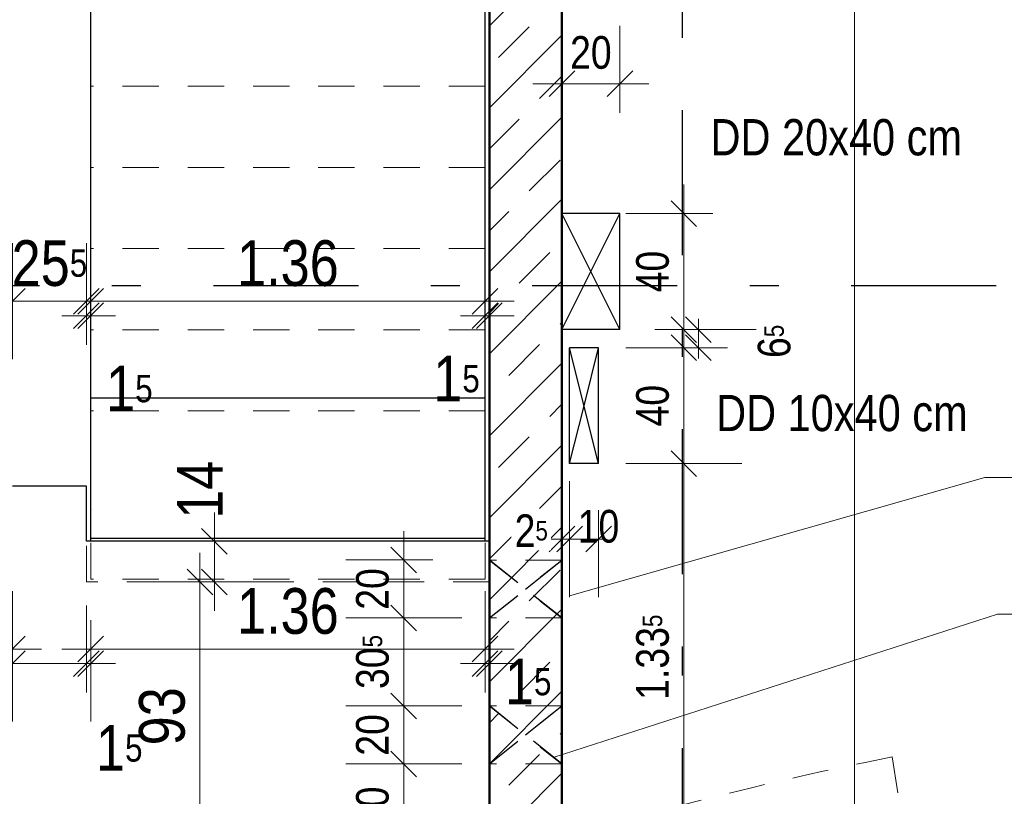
# Model space of a CAD drawing. Header units: millimetres. Extents: x 0 to 102, y -15 to 47.
# Tile 25 of 103: x 14.47 to 17.87, y 22.34 to 25.02. Entities that reach past the tile are written whole.
import ezdxf

# ---------------------------------------------------------------- set-up
doc = ezdxf.new("R2010")
doc.units = ezdxf.units.MM
doc.linetypes.add('DASHDOTX2', pattern=[2, 1, -0.5, 0, -0.5])
doc.linetypes.add('HIDDEN', pattern=[0.375, 0.25, -0.125])
doc.layers.add('Achsen', color=7, linetype='Continuous', lineweight=20)
doc.layers.add('Schraffuren', color=7, linetype='Continuous', lineweight=20)
doc.styles.add('Arial Narrow', font='ARIALN.TTF')
doc.dimstyles.new('Arch_Strakon_dimstyle', dxfattribs={"dimtxt": 15.75, "dimasz": 1, "dimexe": 1.25, "dimexo": 0.0625, "dimgap": 1, "dimtad": 0, "dimzin": 12, "dimdsep": 46, "dimtxsty": 'Arial Narrow', "dimblk": 'Arrowhead_Tick', "dimsah": 1, "dimcen": 0, "dimse1": 1, "dimse2": 1, "dimclrd": 6, "dimclrt": 2, "dimazin": 0, "dimtfac": 1, "dimtdec": 4, "dimtmove": 0, "dimatfit": 3, "dimldrblk": 'NONE', "dimfxl": 1, "dimtvp": 1, "dimtolj": 1, "dimtzin": 0, "dimlwd": 13, "dimarcsym": 2})

# ---------------------------------------------------------------- blocks, each defined once
blk = doc.blocks.new('Arrowhead_Tick')
at = {"color": 0, "linetype": 'Continuous', "lineweight": -2}
for p, q in [((0, 20), (0, -10)), ((-1, 0), (0, 0)), ((10, 0), (0, 0))]:
    blk.add_line(p, q, dxfattribs=at)
at = {"color": 2, "linetype": 'Continuous', "lineweight": 35}
blk.add_line((4.42, 4.42), (-4.42, -4.42), dxfattribs=at)
blk = doc.blocks.new('*D128')
at = {"layer": 'Achsen', "color": 6, "linetype": 'Continuous', "lineweight": 13}
blk.add_line((13.0657, 24.05), (14.4357, 24.05), dxfattribs=at)
at = {"layer": 'Defpoints', "color": 0}
for p in [(14.4457, 24.05), (13.0557, 23.0817), (14.4457, 23.0817)]:
    blk.add_point(p, dxfattribs=at)
at = {"layer": 'Achsen', "color": 6, "lineweight": 13, "xscale": 0.01, "yscale": 0.01, "zscale": 0.01}
blk.add_blockref('Arrowhead_Tick', (14.4457, 24.05), dxfattribs=at)
at = {"layer": 'Achsen', "color": 6, "lineweight": 13, "xscale": 0.01, "yscale": 0.01, "zscale": 0.01, "rotation": 180}
blk.add_blockref('Arrowhead_Tick', (13.0557, 24.05), dxfattribs=at)
at = {"layer": 'Achsen', "color": 2, "lineweight": 35, "insert": (13.7507, 24.1804), "char_height": 0.1575, "attachment_point": 5, "style": 'Arial Narrow'}
blk.add_mtext('\\A1;1.39', dxfattribs=at)
blk = doc.blocks.new('_None')
blk = doc.blocks.new('*D129')
at = {"layer": 'Achsen', "color": 6, "linetype": 'Continuous', "lineweight": 13}
blk.add_line((14.4557, 24.05), (14.6907, 24.05), dxfattribs=at)
at = {"layer": 'Defpoints', "color": 0}
for p in [(14.7007, 24.05), (14.7007, 23.4118), (14.4457, 23.0817)]:
    blk.add_point(p, dxfattribs=at)
at = {"layer": 'Achsen', "color": 6, "lineweight": 13, "xscale": 0.01, "yscale": 0.01, "zscale": 0.01}
blk.add_blockref('Arrowhead_Tick', (14.7007, 24.05), dxfattribs=at)
at = {"layer": 'Achsen', "color": 6, "lineweight": 13, "xscale": 0.01, "yscale": 0.01, "zscale": 0.01, "rotation": 180}
blk.add_blockref('Arrowhead_Tick', (14.4457, 24.05), dxfattribs=at)
at = {"layer": 'Achsen', "color": 2, "lineweight": 35, "insert": (14.5732, 24.1804), "char_height": 0.1575, "attachment_point": 5, "style": 'Arial Narrow'}
blk.add_mtext('\\A1;25{\\A1;\\H.6x;\\S5;}', dxfattribs=at)
blk = doc.blocks.new('*D130')
at = {"layer": 'Achsen', "color": 6, "linetype": 'Continuous', "lineweight": 13}
for p, q in [((14.6907, 24), (14.6807, 24)), ((14.7007, 24), (14.7157, 24)), ((14.7257, 24), (14.7357, 24))]:
    blk.add_line(p, q, dxfattribs=at)
at = {"layer": 'Defpoints', "color": 0}
for p in [(14.7157, 24), (14.7007, 23.4118), (14.7157, 23.3317)]:
    blk.add_point(p, dxfattribs=at)
at = {"layer": 'Achsen', "color": 6, "lineweight": 13, "xscale": 0.01, "yscale": 0.01, "zscale": 0.01}
blk.add_blockref('Arrowhead_Tick', (14.7007, 24), dxfattribs=at)
at = {"layer": 'Achsen', "color": 6, "lineweight": 13, "xscale": 0.01, "yscale": 0.01, "zscale": 0.01, "rotation": 180}
blk.add_blockref('Arrowhead_Tick', (14.7157, 24), dxfattribs=at)
at = {"layer": 'Achsen', "color": 2, "lineweight": 35, "insert": (14.849, 23.7481), "char_height": 0.1575, "attachment_point": 5, "style": 'Arial Narrow'}
blk.add_mtext('\\A1;1{\\A1;\\H.6x;\\S5;}', dxfattribs=at)
blk = doc.blocks.new('*D131')
at = {"layer": 'Achsen', "color": 6, "linetype": 'Continuous', "lineweight": 13}
blk.add_line((14.7257, 24.05), (16.0657, 24.05), dxfattribs=at)
at = {"layer": 'Defpoints', "color": 0}
for p in [(16.0757, 24.05), (14.7157, 23.3317), (16.0757, 23.0917)]:
    blk.add_point(p, dxfattribs=at)
at = {"layer": 'Achsen', "color": 6, "lineweight": 13, "xscale": 0.01, "yscale": 0.01, "zscale": 0.01}
blk.add_blockref('Arrowhead_Tick', (16.0757, 24.05), dxfattribs=at)
at = {"layer": 'Achsen', "color": 6, "lineweight": 13, "xscale": 0.01, "yscale": 0.01, "zscale": 0.01, "rotation": 180}
blk.add_blockref('Arrowhead_Tick', (14.7157, 24.05), dxfattribs=at)
at = {"layer": 'Achsen', "color": 2, "lineweight": 35, "insert": (15.3957, 24.1804), "char_height": 0.1575, "attachment_point": 5, "style": 'Arial Narrow'}
blk.add_mtext('\\A1;1.36', dxfattribs=at)
blk = doc.blocks.new('*D132')
at = {"layer": 'Achsen', "color": 6, "linetype": 'Continuous', "lineweight": 13}
for p, q in [((16.0657, 24), (16.0557, 24)), ((16.0757, 24), (16.0907, 24)), ((16.1007, 24), (16.1107, 24))]:
    blk.add_line(p, q, dxfattribs=at)
at = {"layer": 'Defpoints', "color": 0}
for p in [(16.0907, 24), (16.0907, 23.3121), (16.0757, 23.0917)]:
    blk.add_point(p, dxfattribs=at)
at = {"layer": 'Achsen', "color": 6, "lineweight": 13, "xscale": 0.01, "yscale": 0.01, "zscale": 0.01}
blk.add_blockref('Arrowhead_Tick', (16.0757, 24), dxfattribs=at)
at = {"layer": 'Achsen', "color": 6, "lineweight": 13, "xscale": 0.01, "yscale": 0.01, "zscale": 0.01, "rotation": 180}
blk.add_blockref('Arrowhead_Tick', (16.0907, 24), dxfattribs=at)
at = {"layer": 'Achsen', "color": 2, "lineweight": 35, "insert": (15.9773, 23.7825), "char_height": 0.1575, "attachment_point": 5, "style": 'Arial Narrow'}
blk.add_mtext('\\A1;1{\\A1;\\H.6x;\\S5;}', dxfattribs=at)
blk = doc.blocks.new('*D133')
at = {"layer": 'Achsen', "color": 6, "linetype": 'Continuous', "lineweight": 13}
blk.add_line((13.0657, 22.85), (14.4357, 22.85), dxfattribs=at)
at = {"layer": 'Defpoints', "color": 0}
for p in [(13.0557, 23.0817), (14.4457, 23.0817), (14.4457, 22.85)]:
    blk.add_point(p, dxfattribs=at)
at = {"layer": 'Achsen', "color": 6, "lineweight": 13, "xscale": 0.01, "yscale": 0.01, "zscale": 0.01}
blk.add_blockref('Arrowhead_Tick', (14.4457, 22.85), dxfattribs=at)
at = {"layer": 'Achsen', "color": 6, "lineweight": 13, "xscale": 0.01, "yscale": 0.01, "zscale": 0.01, "rotation": 180}
blk.add_blockref('Arrowhead_Tick', (13.0557, 22.85), dxfattribs=at)
at = {"layer": 'Achsen', "color": 2, "lineweight": 35, "insert": (13.7507, 22.9804), "char_height": 0.1575, "attachment_point": 5, "style": 'Arial Narrow'}
blk.add_mtext('\\A1;1.39', dxfattribs=at)
blk = doc.blocks.new('*D134')
at = {"layer": 'Achsen', "color": 6, "linetype": 'Continuous', "lineweight": 13}
blk.add_line((14.4557, 22.8), (14.6907, 22.8), dxfattribs=at)
at = {"layer": 'Defpoints', "color": 0}
for p in [(14.7007, 23.4118), (14.4457, 23.0817), (14.7007, 22.8)]:
    blk.add_point(p, dxfattribs=at)
at = {"layer": 'Achsen', "color": 6, "lineweight": 13, "xscale": 0.01, "yscale": 0.01, "zscale": 0.01}
blk.add_blockref('Arrowhead_Tick', (14.7007, 22.8), dxfattribs=at)
at = {"layer": 'Achsen', "color": 6, "lineweight": 13, "xscale": 0.01, "yscale": 0.01, "zscale": 0.01, "rotation": 180}
blk.add_blockref('Arrowhead_Tick', (14.4457, 22.8), dxfattribs=at)
at = {"layer": 'Achsen', "color": 2, "lineweight": 35, "insert": (14.2999, 22.4906), "char_height": 0.1575, "attachment_point": 5, "style": 'Arial Narrow'}
blk.add_mtext('\\A1;25{\\A1;\\H.6x;\\S5;}', dxfattribs=at)
blk = doc.blocks.new('*D135')
at = {"layer": 'Achsen', "color": 6, "linetype": 'Continuous', "lineweight": 13}
for p, q in [((14.6907, 22.8), (14.6807, 22.8)), ((14.7007, 22.8), (14.7157, 22.8)), ((14.7257, 22.8), (14.7357, 22.8))]:
    blk.add_line(p, q, dxfattribs=at)
at = {"layer": 'Defpoints', "color": 0}
for p in [(14.7007, 23.4118), (14.7157, 23.3317), (14.7157, 22.8)]:
    blk.add_point(p, dxfattribs=at)
at = {"layer": 'Achsen', "color": 6, "lineweight": 13, "xscale": 0.01, "yscale": 0.01, "zscale": 0.01}
blk.add_blockref('Arrowhead_Tick', (14.7007, 22.8), dxfattribs=at)
at = {"layer": 'Achsen', "color": 6, "lineweight": 13, "xscale": 0.01, "yscale": 0.01, "zscale": 0.01, "rotation": 180}
blk.add_blockref('Arrowhead_Tick', (14.7157, 22.8), dxfattribs=at)
at = {"layer": 'Achsen', "color": 2, "lineweight": 35, "insert": (14.814, 22.5083), "char_height": 0.1575, "attachment_point": 5, "style": 'Arial Narrow'}
blk.add_mtext('\\A1;1{\\A1;\\H.6x;\\S5;}', dxfattribs=at)
blk = doc.blocks.new('*D136')
at = {"layer": 'Achsen', "color": 6, "linetype": 'Continuous', "lineweight": 13}
blk.add_line((14.7257, 22.85), (16.0657, 22.85), dxfattribs=at)
at = {"layer": 'Defpoints', "color": 0}
for p in [(14.7157, 23.3317), (16.0757, 23.0917), (16.0757, 22.85)]:
    blk.add_point(p, dxfattribs=at)
at = {"layer": 'Achsen', "color": 6, "lineweight": 13, "xscale": 0.01, "yscale": 0.01, "zscale": 0.01}
blk.add_blockref('Arrowhead_Tick', (16.0757, 22.85), dxfattribs=at)
at = {"layer": 'Achsen', "color": 6, "lineweight": 13, "xscale": 0.01, "yscale": 0.01, "zscale": 0.01, "rotation": 180}
blk.add_blockref('Arrowhead_Tick', (14.7157, 22.85), dxfattribs=at)
at = {"layer": 'Achsen', "color": 2, "lineweight": 35, "insert": (15.3957, 22.9804), "char_height": 0.1575, "attachment_point": 5, "style": 'Arial Narrow'}
blk.add_mtext('\\A1;1.36', dxfattribs=at)
blk = doc.blocks.new('*D137')
at = {"layer": 'Achsen', "color": 6, "linetype": 'Continuous', "lineweight": 13}
for p, q in [((16.0657, 22.8), (16.0557, 22.8)), ((16.0757, 22.8), (16.0907, 22.8)), ((16.1007, 22.8), (16.1107, 22.8))]:
    blk.add_line(p, q, dxfattribs=at)
at = {"layer": 'Defpoints', "color": 0}
for p in [(16.0907, 23.3121), (16.0757, 23.0917), (16.0907, 22.8)]:
    blk.add_point(p, dxfattribs=at)
at = {"layer": 'Achsen', "color": 6, "lineweight": 13, "xscale": 0.01, "yscale": 0.01, "zscale": 0.01}
blk.add_blockref('Arrowhead_Tick', (16.0757, 22.8), dxfattribs=at)
at = {"layer": 'Achsen', "color": 6, "lineweight": 13, "xscale": 0.01, "yscale": 0.01, "zscale": 0.01, "rotation": 180}
blk.add_blockref('Arrowhead_Tick', (16.0907, 22.8), dxfattribs=at)
at = {"layer": 'Achsen', "color": 2, "lineweight": 35, "insert": (16.2245, 22.7373), "char_height": 0.1575, "attachment_point": 5, "style": 'Arial Narrow'}
blk.add_mtext('\\A1;1{\\A1;\\H.6x;\\S5;}', dxfattribs=at)
blk = doc.blocks.new('*D509')
at = {"color": 6, "linetype": 'Continuous', "lineweight": 13}
blk.add_line((15.0925, 22.1645), (15.0925, 23.0717), dxfattribs=at)
at = {"layer": 'Defpoints', "color": 0}
for p in [(15.0925, 23.0817), (16.0907, 23.0817), (16.0907, 22.1545)]:
    blk.add_point(p, dxfattribs=at)
at = {"color": 6, "lineweight": 13, "xscale": 0.01, "yscale": 0.01, "zscale": 0.01}
for p, rotation in [((15.0925, 23.0817), 90), ((15.0925, 22.1545), 270)]:
    blk.add_blockref('Arrowhead_Tick', p, dxfattribs=dict(at, rotation=rotation))
at = {"color": 2, "lineweight": 35, "insert": (14.9621, 22.6181), "char_height": 0.1575, "attachment_point": 5, "rotation": 90, "style": 'Arial Narrow'}
blk.add_mtext('\\A1;93', dxfattribs=at)
blk = doc.blocks.new('*D510')
at = {"color": 6, "linetype": 'Continuous', "lineweight": 13}
blk.add_line((15.1425, 23.0917), (15.1425, 23.2117), dxfattribs=at)
at = {"layer": 'Defpoints', "color": 0}
for p in [(15.1425, 23.2217), (16.0907, 23.2217), (16.0907, 23.0817)]:
    blk.add_point(p, dxfattribs=at)
at = {"color": 6, "lineweight": 13, "xscale": 0.01, "yscale": 0.01, "zscale": 0.01}
for p, rotation in [((15.1425, 23.2217), 90), ((15.1425, 23.0817), 270)]:
    blk.add_blockref('Arrowhead_Tick', p, dxfattribs=dict(at, rotation=rotation))
at = {"color": 2, "lineweight": 35, "insert": (15.0925, 23.3997), "char_height": 0.1575, "attachment_point": 5, "rotation": 90, "style": 'Arial Narrow'}
blk.add_mtext('\\A1;14', dxfattribs=at)
blk = doc.blocks.new('*D625')
at = {"color": 6, "linetype": 'Continuous', "lineweight": 13}
blk.add_line((16.7614, 22.1645), (16.7614, 23.4796), dxfattribs=at)
at = {"layer": 'Defpoints', "color": 0}
for p in [(16.4671, 23.4896), (16.7614, 23.4896), (16.3407, 22.1545)]:
    blk.add_point(p, dxfattribs=at)
at = {"color": 6, "lineweight": 13, "xscale": 0.01, "yscale": 0.01, "zscale": 0.01}
for p, rotation in [((16.7614, 23.4896), 90), ((16.7614, 22.1545), 270)]:
    blk.add_blockref('Arrowhead_Tick', p, dxfattribs=dict(at, rotation=rotation))
at = {"color": 3, "lineweight": 35, "insert": (16.6539, 22.822), "char_height": 0.1125, "attachment_point": 5, "rotation": 90, "style": 'Arial Narrow'}
blk.add_mtext('\\A1;1.33{\\A1;\\H.6x;\\S5;}', dxfattribs=at)
blk = doc.blocks.new('*D626')
at = {"color": 6, "linetype": 'Continuous', "lineweight": 13}
blk.add_line((16.7614, 23.4996), (16.7614, 23.8796), dxfattribs=at)
at = {"layer": 'Defpoints', "color": 0}
for p in [(16.4671, 23.8896), (16.7614, 23.8896), (16.4671, 23.4896)]:
    blk.add_point(p, dxfattribs=at)
at = {"color": 6, "lineweight": 13, "xscale": 0.01, "yscale": 0.01, "zscale": 0.01}
for p, rotation in [((16.7614, 23.8896), 90), ((16.7614, 23.4896), 270)]:
    blk.add_blockref('Arrowhead_Tick', p, dxfattribs=dict(at, rotation=rotation))
at = {"color": 3, "lineweight": 35, "insert": (16.6539, 23.6896), "char_height": 0.1125, "attachment_point": 5, "rotation": 90, "style": 'Arial Narrow'}
blk.add_mtext('\\A1;40', dxfattribs=at)
blk = doc.blocks.new('*D627')
at = {"color": 6, "linetype": 'Continuous', "lineweight": 13}
for p, q in [((16.8114, 23.9622), (16.8114, 23.9722)), ((16.8114, 23.8896), (16.8114, 23.9522)), ((16.8114, 23.8796), (16.8114, 23.8696))]:
    blk.add_line(p, q, dxfattribs=at)
at = {"layer": 'Defpoints', "color": 0}
for p in [(16.5407, 23.9522), (16.8114, 23.9522), (16.4671, 23.8896)]:
    blk.add_point(p, dxfattribs=at)
at = {"color": 6, "lineweight": 13, "xscale": 0.01, "yscale": 0.01, "zscale": 0.01}
for p, rotation in [((16.8114, 23.8896), 90), ((16.8114, 23.9522), 270)]:
    blk.add_blockref('Arrowhead_Tick', p, dxfattribs=dict(at, rotation=rotation))
at = {"color": 3, "lineweight": 35, "insert": (17.0734, 23.9114), "char_height": 0.1125, "attachment_point": 5, "rotation": 90, "style": 'Arial Narrow'}
blk.add_mtext('\\A1;6{\\A1;\\H.6x;\\S5;}', dxfattribs=at)
blk = doc.blocks.new('*D628')
at = {"color": 6, "linetype": 'Continuous', "lineweight": 13}
blk.add_line((16.7614, 23.9622), (16.7614, 24.3422), dxfattribs=at)
at = {"layer": 'Defpoints', "color": 0}
for p in [(16.5407, 24.3522), (16.7614, 24.3522), (16.5407, 23.9522)]:
    blk.add_point(p, dxfattribs=at)
at = {"color": 6, "lineweight": 13, "xscale": 0.01, "yscale": 0.01, "zscale": 0.01}
for p, rotation in [((16.7614, 24.3522), 90), ((16.7614, 23.9522), 270)]:
    blk.add_blockref('Arrowhead_Tick', p, dxfattribs=dict(at, rotation=rotation))
at = {"color": 3, "lineweight": 35, "insert": (16.6539, 24.1522), "char_height": 0.1125, "attachment_point": 5, "rotation": 90, "style": 'Arial Narrow'}
blk.add_mtext('\\A1;40', dxfattribs=at)
blk = doc.blocks.new('*D629')
at = {"color": 6, "linetype": 'Continuous', "lineweight": 13}
for p, q in [((16.3307, 23.2294), (16.3207, 23.2294)), ((16.3407, 23.2294), (16.3671, 23.2294)), ((16.3771, 23.2294), (16.3871, 23.2294))]:
    blk.add_line(p, q, dxfattribs=at)
at = {"layer": 'Defpoints', "color": 0}
for p in [(16.3671, 23.4896), (16.3407, 22.1518)]:
    blk.add_point(p, dxfattribs=at)
at = {"color": 6, "lineweight": 13, "xscale": 0.01, "yscale": 0.01, "zscale": 0.01}
blk.add_blockref('Arrowhead_Tick', (16.3407, 23.2294), dxfattribs=at)
at = {"color": 6, "lineweight": 13, "xscale": 0.01, "yscale": 0.01, "zscale": 0.01, "rotation": 180}
blk.add_blockref('Arrowhead_Tick', (16.3671, 23.2294), dxfattribs=at)
at = {"color": 3, "lineweight": 35, "insert": (16.2351, 23.2579), "char_height": 0.1125, "attachment_point": 5, "style": 'Arial Narrow', "bg_fill": 3, "box_fill_scale": 1.1, "bg_fill_color": 256, "bg_fill_true_color": 13158600, "bg_fill_transparency": 0}
blk.add_mtext('\\A1;2{\\A1;\\H.6x;\\S5;}', dxfattribs=at)
at = {"layer": 'Defpoints', "color": 0}
blk.add_point((16.3671, 23.2294), dxfattribs=at)
blk = doc.blocks.new('*D630')
at = {"color": 6, "linetype": 'Continuous', "lineweight": 13}
for p, q in [((16.3571, 23.2294), (16.3471, 23.2294)), ((16.3671, 23.2294), (16.4671, 23.2294)), ((16.4771, 23.2294), (16.4871, 23.2294))]:
    blk.add_line(p, q, dxfattribs=at)
at = {"layer": 'Defpoints', "color": 0}
for p in [(16.3671, 23.4896), (16.4671, 23.4896), (16.4671, 23.2294)]:
    blk.add_point(p, dxfattribs=at)
at = {"color": 6, "lineweight": 13, "xscale": 0.01, "yscale": 0.01, "zscale": 0.01}
blk.add_blockref('Arrowhead_Tick', (16.3671, 23.2294), dxfattribs=at)
at = {"color": 6, "lineweight": 13, "xscale": 0.01, "yscale": 0.01, "zscale": 0.01, "rotation": 180}
blk.add_blockref('Arrowhead_Tick', (16.4671, 23.2294), dxfattribs=at)
at = {"color": 3, "lineweight": 35, "insert": (16.467, 23.2729), "char_height": 0.1125, "attachment_point": 5, "style": 'Arial Narrow'}
blk.add_mtext('\\A1;10', dxfattribs=at)
blk = doc.blocks.new('*D631')
at = {"color": 6, "linetype": 'Continuous', "lineweight": 13}
blk.add_line((16.3507, 24.8), (16.5307, 24.8), dxfattribs=at)
at = {"layer": 'Defpoints', "color": 0}
for p in [(16.5407, 24.8), (16.5407, 24.3522), (16.3407, 23.3121)]:
    blk.add_point(p, dxfattribs=at)
at = {"color": 6, "lineweight": 13, "xscale": 0.01, "yscale": 0.01, "zscale": 0.01}
blk.add_blockref('Arrowhead_Tick', (16.5407, 24.8), dxfattribs=at)
at = {"color": 6, "lineweight": 13, "xscale": 0.01, "yscale": 0.01, "zscale": 0.01, "rotation": 180}
blk.add_blockref('Arrowhead_Tick', (16.3407, 24.8), dxfattribs=at)
at = {"color": 3, "lineweight": 35, "insert": (16.4407, 24.9074), "char_height": 0.1125, "attachment_point": 5, "style": 'Arial Narrow'}
blk.add_mtext('\\A1;20', dxfattribs=at)
blk = doc.blocks.new('*D659')
at = {"color": 6, "linetype": 'Continuous', "lineweight": 13}
blk.add_line((15.7953, 22.1645), (15.7953, 22.4438), dxfattribs=at)
at = {"layer": 'Defpoints', "color": 0}
for p in [(15.7953, 22.4538), (16.0907, 22.4538), (16.0907, 22.1545)]:
    blk.add_point(p, dxfattribs=at)
at = {"color": 6, "lineweight": 13, "xscale": 0.01, "yscale": 0.01, "zscale": 0.01}
for p, rotation in [((15.7953, 22.4538), 90), ((15.7953, 22.1545), 270)]:
    blk.add_blockref('Arrowhead_Tick', p, dxfattribs=dict(at, rotation=rotation))
at = {"color": 3, "lineweight": 35, "insert": (15.6879, 22.3041), "char_height": 0.1125, "attachment_point": 5, "rotation": 90, "style": 'Arial Narrow'}
blk.add_mtext('\\A1;30', dxfattribs=at)
blk = doc.blocks.new('*D660')
at = {"color": 6, "linetype": 'Continuous', "lineweight": 13}
blk.add_line((15.7953, 22.4638), (15.7953, 22.6438), dxfattribs=at)
at = {"layer": 'Defpoints', "color": 0}
for p in [(15.7953, 22.6538), (16.0907, 22.6538), (16.0907, 22.4538)]:
    blk.add_point(p, dxfattribs=at)
at = {"color": 6, "lineweight": 13, "xscale": 0.01, "yscale": 0.01, "zscale": 0.01}
for p, rotation in [((15.7953, 22.6538), 90), ((15.7953, 22.4538), 270)]:
    blk.add_blockref('Arrowhead_Tick', p, dxfattribs=dict(at, rotation=rotation))
at = {"color": 3, "lineweight": 35, "insert": (15.6879, 22.5538), "char_height": 0.1125, "attachment_point": 5, "rotation": 90, "style": 'Arial Narrow'}
blk.add_mtext('\\A1;20', dxfattribs=at)
blk = doc.blocks.new('*D661')
at = {"color": 6, "linetype": 'Continuous', "lineweight": 13}
blk.add_line((15.7953, 22.6638), (15.7953, 22.9473), dxfattribs=at)
at = {"layer": 'Defpoints', "color": 0}
for p in [(15.7953, 22.9573), (16.0907, 22.9573), (16.0907, 22.6538)]:
    blk.add_point(p, dxfattribs=at)
at = {"color": 6, "lineweight": 13, "xscale": 0.01, "yscale": 0.01, "zscale": 0.01}
for p, rotation in [((15.7953, 22.9573), 90), ((15.7953, 22.6538), 270)]:
    blk.add_blockref('Arrowhead_Tick', p, dxfattribs=dict(at, rotation=rotation))
at = {"color": 3, "lineweight": 35, "insert": (15.6879, 22.8055), "char_height": 0.1125, "attachment_point": 5, "rotation": 90, "style": 'Arial Narrow'}
blk.add_mtext('\\A1;30{\\A1;\\H.6x;\\S5;}', dxfattribs=at)
blk = doc.blocks.new('*D662')
at = {"color": 6, "linetype": 'Continuous', "lineweight": 13}
blk.add_line((15.7953, 22.9673), (15.7953, 23.1473), dxfattribs=at)
at = {"layer": 'Defpoints', "color": 0}
for p in [(15.7953, 23.1573), (16.0907, 23.1573), (16.0907, 22.9573)]:
    blk.add_point(p, dxfattribs=at)
at = {"color": 6, "lineweight": 13, "xscale": 0.01, "yscale": 0.01, "zscale": 0.01}
for p, rotation in [((15.7953, 23.1573), 90), ((15.7953, 22.9573), 270)]:
    blk.add_blockref('Arrowhead_Tick', p, dxfattribs=dict(at, rotation=rotation))
at = {"color": 3, "lineweight": 35, "insert": (15.6879, 23.0573), "char_height": 0.1125, "attachment_point": 5, "rotation": 90, "style": 'Arial Narrow'}
blk.add_mtext('\\A1;20', dxfattribs=at)
blk = doc.blocks.new('*D765')
at = {"layer": 'Achsen', "color": 6, "linetype": 'Continuous', "lineweight": 13}
blk.add_line((17.35, 22.1645), (17.35, 28.9717), dxfattribs=at)
at = {"layer": 'Defpoints', "color": 0}
for p in [(17.35, 28.9817), (17.6844, 28.9817), (17.5959, 22.1545)]:
    blk.add_point(p, dxfattribs=at)
at = {"layer": 'Achsen', "color": 6, "lineweight": 13, "xscale": 0.01, "yscale": 0.01, "zscale": 0.01}
for p, rotation in [((17.35, 28.9817), 90), ((17.35, 22.1545), 270)]:
    blk.add_blockref('Arrowhead_Tick', p, dxfattribs=dict(at, rotation=rotation))
at = {"layer": 'Achsen', "color": 2, "lineweight": 35, "insert": (17.2196, 25.5681), "char_height": 0.1575, "attachment_point": 5, "rotation": 90, "style": 'Arial Narrow'}
blk.add_mtext('\\A1;6.82{\\A1;\\H.6x;\\S5;}', dxfattribs=at)

msp = doc.modelspace()

# ---------------------------------------------------------------- hatches: boundary and pattern name
at = {"layer": 'Schraffuren', "lineweight": 13}
h = msp.add_hatch(dxfattribs=at)
h.set_pattern_fill('bB', color=6, scale=0.01, angle=45, style=0, pattern_type=2)
h.set_pattern_definition([(45, (0, 0), (-0.1414214, 0.1414214), [0.15, -0.1]), (45, (-0.07071, 0.07071), (-0.1414214, 0.1414214), [])])
h.paths.add_polyline_path([(16.3406562, 28.981711), (16.3406562, 22.1544708), (16.0906562, 22.1544708), (16.0906562, 28.981711)])

# ---------------------------------------------------------------- linework, layer by layer
at = {"color": 6, "linetype": 'HIDDEN', "lineweight": 13, "ltscale": 0.5}
for p, q in [((16.0757068, 24.791711), (14.7157068, 24.791711)), ((16.0757068, 24.511711), (14.7157068, 24.511711)), ((16.0757068, 24.231711), (14.7157068, 24.231711)), ((16.0757068, 23.951711), (14.7157068, 23.951711)), ((16.0757068, 23.671711), (14.7157068, 23.671711)), ((14.7006562, 23.081711), (14.7006562, 23.221711)), ((14.7157068, 23.091711), (14.7157068, 23.221711)), ((17.4797689, 22.4780346), (17.5191484, 22.2309652))]:
    msp.add_line(p, q, dxfattribs=at)
at = {"color": 5, "linetype": 'Continuous', "lineweight": 18}
for p, q in [((17.7996626, 23.4420821), (16.367029, 23.034136)), ((18.4871611, 23.4420821), (17.7996626, 23.4420821)), ((17.8429015, 22.9707781), (16.3108184, 22.4763542)), ((18.5260761, 22.9707781), (17.8429015, 22.9707781))]:
    msp.add_line(p, q, dxfattribs=at)
at = {"color": 3, "linetype": 'HIDDEN', "lineweight": 25, "ltscale": 0.5}
for p, q in [((16.0906562, 22.9572538), (16.3406562, 23.1572538)), ((16.0906562, 23.1572538), (16.3406562, 22.9572538)), ((16.0906562, 22.6537531), (16.3406562, 22.4537531)), ((16.0906562, 22.4537531), (16.3406562, 22.6537531))]:
    msp.add_line(p, q, dxfattribs=at)
at = {"color": 9, "linetype": 'Continuous', "lineweight": 0}
msp.add_circle((14.7156562, 23.331711), 0.00111, dxfattribs=at)
at = {"layer": 'Achsen', "color": 3, "linetype": 'DASHDOTX2', "lineweight": 25, "ltscale": 0.5}
for p, q in [((16.7556957, 39.0086435), (16.7556957, 11.9806051)), ((5.2386957, 24.104471), (50.913591, 24.104471))]:
    msp.add_line(p, q, dxfattribs=at)
at = {"layer": 'Achsen', "color": 3, "linetype": 'Continuous', "lineweight": 25}
for p, q in [((14.7157068, 23.7159073), (14.7157068, 27.1141004)), ((16.0757068, 23.7159073), (16.0757068, 27.1141004)), ((16.5407068, 24.3521557), (16.3407068, 24.3521557)), ((16.5407068, 23.9521557), (16.3407068, 24.3521557)), ((16.4407068, 24.1521557), (16.5407068, 24.3521557)), ((16.5406562, 23.9521557), (16.5406562, 24.3521557)), ((16.3407068, 23.9521557), (16.4407068, 24.1521557)), ((16.5407068, 23.9521557), (16.3407068, 23.9521557)), ((16.4670567, 23.8896065), (16.3670574, 23.8896065)), ((16.4170571, 23.6896065), (16.4670567, 23.8896065)), ((16.4670567, 23.4896065), (16.4670567, 23.8896065)), ((16.0757068, 23.7159073), (14.7157068, 23.7159073)), ((14.7157068, 23.231711), (14.7157068, 23.7159073)), ((14.7007068, 23.4118117), (14.4457068, 23.4118117)), ((14.7006562, 23.221711), (14.7006562, 23.4118117)), ((14.7157068, 23.221711), (14.7157068, 23.231711))]:
    msp.add_line(p, q, dxfattribs=at)
at = {"layer": 'Achsen', "color": 9, "linetype": 'Continuous', "lineweight": 0}
for centre in [(16.0906562, 23.3121009), (16.3406562, 23.3121009)]:
    msp.add_circle(centre, 0.00111, dxfattribs=at)

# ---------------------------------------------------------------- texts
at = {"color": 3, "lineweight": 25, "style": 'Arial Narrow'}
for s, p in [('DD 20x40 cm', (16.8535525, 24.5531358)), ('DD 10x40 cm', (16.8728903, 23.6017938))]:
    msp.add_text(s, height=0.125, dxfattribs=at).set_placement(p)
at = {"layer": 'Achsen', "color": 2, "lineweight": 35, "style": 'Arial Narrow'}
msp.add_text('TRH 9, s. Plan NR. A-S-TR-01', height=0.1575, rotation=66.0156, dxfattribs=at).set_placement((14.0606338, 24.6577981))

# ---------------------------------------------------------------- dimensions: what is measured, and where the dimension line sits
at = {"lineweight": 35}
for base, p1, p2, text, override, picture, middle in [((16.7613652, 24.3521557), (16.5407068, 23.9521557), (16.5407068, 24.3521557), '40', {"dimscale": 0.01, "dimtxt": 11.25, "dimasz": 1, "dimgap": 5, "dimtad": 1, "dimjust": 0, "dimtih": 0, "dimtoh": 0, "dimdec": 5, "dimdsep": 46, "dimtxsty": 'Arial Narrow', "dimclrd": 6, "dimclrt": 3, "dimtix": 1, "dimtofl": 255, "dimtmove": 0, "dimatfit": 2, "dimfxl": 0, "dimfxlon": 0, "dimtvp": 44.444444, "dimlwd": 13}, '*D628', (16.7613652, 24.1521557)), ((16.8113652, 23.9521557), (16.4670567, 23.8896065), (16.5407068, 23.9521557), '6{\\A1;\\H.6x;\\S5;}', {"dimscale": 0.01, "dimtxt": 11.25, "dimasz": 1, "dimgap": 5, "dimtad": 0, "dimjust": 0, "dimtih": 0, "dimtoh": 0, "dimdec": 5, "dimdsep": 46, "dimtxsty": 'Arial Narrow', "dimclrd": 6, "dimclrt": 3, "dimtix": 0, "dimtofl": 255, "dimtmove": 2, "dimatfit": 2, "dimfxl": 0, "dimfxlon": 0, "dimtvp": 44.444444, "dimlwd": 13}, '*D627', (17.0733989, 23.911433)), ((16.7613652, 23.8896065), (16.4670567, 23.4896065), (16.4670567, 23.8896065), '40', {"dimscale": 0.01, "dimtxt": 11.25, "dimasz": 1, "dimgap": 5, "dimtad": 1, "dimjust": 0, "dimtih": 0, "dimtoh": 0, "dimdec": 5, "dimdsep": 46, "dimtxsty": 'Arial Narrow', "dimclrd": 6, "dimclrt": 3, "dimtix": 1, "dimtofl": 255, "dimtmove": 0, "dimatfit": 2, "dimfxl": 0, "dimfxlon": 0, "dimtvp": 44.444444, "dimlwd": 13}, '*D626', (16.7613652, 23.6896065)), ((16.7613652, 23.4896065), (16.3407068, 22.1544708), (16.4670567, 23.4896065), '1.33{\\A1;\\H.6x;\\S5;}', {"dimscale": 0.01, "dimtxt": 11.25, "dimasz": 1, "dimgap": 5, "dimtad": 1, "dimjust": 0, "dimtih": 0, "dimtoh": 0, "dimdec": 5, "dimdsep": 46, "dimtxsty": 'Arial Narrow', "dimclrd": 6, "dimclrt": 3, "dimtix": 1, "dimtofl": 255, "dimtmove": 0, "dimatfit": 2, "dimfxl": 0, "dimfxlon": 0, "dimtvp": 44.444444, "dimlwd": 13}, '*D625', (16.7613652, 22.8220386)), ((15.1425068, 23.221711), (16.0907068, 23.081711), (16.0907068, 23.221711), '14', {"dimscale": 0.01, "dimtxt": 15.75, "dimasz": 1, "dimgap": 5, "dimtad": 1, "dimjust": 4, "dimtih": 0, "dimtoh": 0, "dimdec": 2, "dimdsep": 46, "dimtxsty": 'Arial Narrow', "dimclrd": 6, "dimclrt": 2, "dimtix": 0, "dimtofl": 255, "dimtmove": 2, "dimatfit": 2, "dimfxl": 0, "dimfxlon": 0, "dimtvp": 31.746032, "dimlwd": 13}, '*D510', (15.0925068, 23.399686)), ((15.0925068, 23.081711), (16.0906562, 22.1544708), (16.0907068, 23.081711), '93', {"dimscale": 0.01, "dimtxt": 15.75, "dimasz": 1, "dimgap": 5, "dimtad": 1, "dimjust": 0, "dimtih": 0, "dimtoh": 0, "dimdec": 2, "dimdsep": 46, "dimtxsty": 'Arial Narrow', "dimclrd": 6, "dimclrt": 2, "dimtix": 1, "dimtofl": 255, "dimtmove": 0, "dimatfit": 2, "dimfxl": 0, "dimfxlon": 0, "dimtvp": 31.746032, "dimlwd": 13}, '*D509', (15.0925068, 22.6180909))]:
    dim = msp.add_linear_dim(base=base, p1=p1, p2=p2, angle=90, text=text, dimstyle='Arch_Strakon_dimstyle', override=override, dxfattribs=at)
    dim.commit()
    dim.dimension.update_dxf_attribs({"geometry": picture, "text_midpoint": middle, "dimtype": 160})
at = {"layer": 'Achsen', "lineweight": 35}
dim = msp.add_linear_dim(base=(17.35, 28.981711), p1=(17.5959016, 22.1544708), p2=(17.6844142, 28.981711), angle=90, text='6.82{\\A1;\\H.6x;\\S5;}', dimstyle='Arch_Strakon_dimstyle', override={"dimscale": 0.01, "dimtxt": 15.75, "dimasz": 1, "dimgap": 5, "dimtad": 1, "dimjust": 0, "dimtih": 0, "dimtoh": 0, "dimdec": 5, "dimdsep": 46, "dimtxsty": 'Arial Narrow', "dimclrd": 6, "dimclrt": 2, "dimtix": 1, "dimtofl": 255, "dimtmove": 0, "dimatfit": 2, "dimfxl": 0, "dimfxlon": 0, "dimtvp": 31.746032, "dimlwd": 13}, dxfattribs=at)
dim.commit()
dim.dimension.update_dxf_attribs({"geometry": '*D765', "text_midpoint": (17.35, 25.5680909), "dimtype": 160})
for base, p1, p2, text, override, picture, middle in [((14.4457068, 24.05), (13.0556562, 23.081711), (14.4457068, 23.081711), '1.39', {"dimscale": 0.01, "dimtxt": 15.75, "dimasz": 1, "dimgap": 5, "dimtad": 1, "dimjust": 0, "dimtih": 0, "dimtoh": 0, "dimdec": 5, "dimdsep": 46, "dimtxsty": 'Arial Narrow', "dimclrd": 6, "dimclrt": 2, "dimtix": 1, "dimtofl": 255, "dimtmove": 0, "dimatfit": 2, "dimfxl": 0, "dimfxlon": 0, "dimtvp": 31.746032, "dimlwd": 13}, '*D128', (13.7506815, 24.05)), ((14.7007068, 24.05), (14.4457068, 23.081711), (14.7007068, 23.4118117), '25{\\A1;\\H.6x;\\S5;}', {"dimscale": 0.01, "dimtxt": 15.75, "dimasz": 1, "dimgap": 5, "dimtad": 1, "dimjust": 0, "dimtih": 0, "dimtoh": 0, "dimdec": 5, "dimdsep": 46, "dimtxsty": 'Arial Narrow', "dimclrd": 6, "dimclrt": 2, "dimtix": 1, "dimtofl": 255, "dimtmove": 0, "dimatfit": 2, "dimfxl": 0, "dimfxlon": 0, "dimtvp": 31.746032, "dimlwd": 13}, '*D129', (14.5732068, 24.05)), ((16.0757068, 24.05), (14.7156562, 23.331711), (16.0757068, 23.091711), '1.36', {"dimscale": 0.01, "dimtxt": 15.75, "dimasz": 1, "dimgap": 5, "dimtad": 1, "dimjust": 0, "dimtih": 0, "dimtoh": 0, "dimdec": 5, "dimdsep": 46, "dimtxsty": 'Arial Narrow', "dimclrd": 6, "dimclrt": 2, "dimtix": 1, "dimtofl": 255, "dimtmove": 0, "dimatfit": 2, "dimfxl": 0, "dimfxlon": 0, "dimtvp": 31.746032, "dimlwd": 13}, '*D131', (15.3956815, 24.05)), ((14.7156562, 24), (14.7007068, 23.4118117), (14.7156562, 23.331711), '1{\\A1;\\H.6x;\\S5;}', {"dimscale": 0.01, "dimtxt": 15.75, "dimasz": 1, "dimgap": 5, "dimtad": 0, "dimjust": 0, "dimtih": 0, "dimtoh": 0, "dimdec": 5, "dimdsep": 46, "dimtxsty": 'Arial Narrow', "dimclrd": 6, "dimclrt": 2, "dimtix": 0, "dimtofl": 255, "dimtmove": 2, "dimatfit": 2, "dimfxl": 0, "dimfxlon": 0, "dimtvp": 31.746032, "dimlwd": 13}, '*D130', (14.8490025, 23.748127)), ((16.0906562, 24), (16.0757068, 23.091711), (16.0906562, 23.3121009), '1{\\A1;\\H.6x;\\S5;}', {"dimscale": 0.01, "dimtxt": 15.75, "dimasz": 1, "dimgap": 5, "dimtad": 0, "dimjust": 0, "dimtih": 0, "dimtoh": 0, "dimdec": 5, "dimdsep": 46, "dimtxsty": 'Arial Narrow', "dimclrd": 6, "dimclrt": 2, "dimtix": 0, "dimtofl": 255, "dimtmove": 2, "dimatfit": 2, "dimfxl": 0, "dimfxlon": 0, "dimtvp": 31.746032, "dimlwd": 13}, '*D132', (15.9773306, 23.7824734)), ((14.7007068, 22.8), (14.4457068, 23.081711), (14.7007068, 23.4118117), '25{\\A1;\\H.6x;\\S5;}', {"dimscale": 0.01, "dimtxt": 15.75, "dimasz": 1, "dimgap": 5, "dimtad": 0, "dimjust": 0, "dimtih": 0, "dimtoh": 0, "dimdec": 5, "dimdsep": 46, "dimtxsty": 'Arial Narrow', "dimclrd": 6, "dimclrt": 2, "dimtix": 0, "dimtofl": 255, "dimtmove": 2, "dimatfit": 2, "dimfxl": 0, "dimfxlon": 0, "dimtvp": 31.746032, "dimlwd": 13}, '*D134', (14.2999433, 22.4906431)), ((14.7156562, 22.8), (14.7007068, 23.4118117), (14.7156562, 23.331711), '1{\\A1;\\H.6x;\\S5;}', {"dimscale": 0.01, "dimtxt": 15.75, "dimasz": 1, "dimgap": 5, "dimtad": 0, "dimjust": 0, "dimtih": 0, "dimtoh": 0, "dimdec": 5, "dimdsep": 46, "dimtxsty": 'Arial Narrow', "dimclrd": 6, "dimclrt": 2, "dimtix": 0, "dimtofl": 255, "dimtmove": 2, "dimatfit": 2, "dimfxl": 0, "dimfxlon": 0, "dimtvp": 31.746032, "dimlwd": 13}, '*D135', (14.8140323, 22.5083313)), ((16.0757068, 22.85), (14.7156562, 23.331711), (16.0757068, 23.091711), '1.36', {"dimscale": 0.01, "dimtxt": 15.75, "dimasz": 1, "dimgap": 5, "dimtad": 1, "dimjust": 0, "dimtih": 0, "dimtoh": 0, "dimdec": 5, "dimdsep": 46, "dimtxsty": 'Arial Narrow', "dimclrd": 6, "dimclrt": 2, "dimtix": 1, "dimtofl": 255, "dimtmove": 0, "dimatfit": 2, "dimfxl": 0, "dimfxlon": 0, "dimtvp": 31.746032, "dimlwd": 13}, '*D136', (15.3956815, 22.85)), ((16.0906562, 22.8), (16.0757068, 23.091711), (16.0906562, 23.3121009), '1{\\A1;\\H.6x;\\S5;}', {"dimscale": 0.01, "dimtxt": 15.75, "dimasz": 1, "dimgap": 5, "dimtad": 0, "dimjust": 0, "dimtih": 0, "dimtoh": 0, "dimdec": 5, "dimdsep": 46, "dimtxsty": 'Arial Narrow', "dimclrd": 6, "dimclrt": 2, "dimtix": 0, "dimtofl": 255, "dimtmove": 2, "dimatfit": 2, "dimfxl": 0, "dimfxlon": 0, "dimtvp": 31.746032, "dimlwd": 13}, '*D137', (16.2245459, 22.7373194)), ((14.4457068, 22.85), (13.0556562, 23.081711), (14.4457068, 23.081711), '1.39', {"dimscale": 0.01, "dimtxt": 15.75, "dimasz": 1, "dimgap": 5, "dimtad": 1, "dimjust": 0, "dimtih": 0, "dimtoh": 0, "dimdec": 5, "dimdsep": 46, "dimtxsty": 'Arial Narrow', "dimclrd": 6, "dimclrt": 2, "dimtix": 1, "dimtofl": 255, "dimtmove": 0, "dimatfit": 2, "dimfxl": 0, "dimfxlon": 0, "dimtvp": 31.746032, "dimlwd": 13}, '*D133', (13.7506815, 22.85))]:
    dim = msp.add_linear_dim(base=base, p1=p1, p2=p2, text=text, dimstyle='Arch_Strakon_dimstyle', override=override, dxfattribs=at)
    dim.commit()
    dim.dimension.update_dxf_attribs({"geometry": picture, "text_midpoint": middle, "dimtype": 160})

# ---------------------------------------------------------------- next in the draw order: dimensions: what is measured, and where the dimension line sits
at = {"lineweight": 35}
dim = msp.add_linear_dim(base=(16.3670574, 23.2294196), p1=(16.3406562, 22.1518117), p2=(16.3670574, 23.4896065), text='2{\\A1;\\H.6x;\\S5;}', dimstyle='Arch_Strakon_dimstyle', override={"dimscale": 0.01, "dimtxt": 11.25, "dimasz": 1, "dimgap": 5, "dimtad": 0, "dimjust": 0, "dimtih": 0, "dimtoh": 0, "dimdec": 5, "dimdsep": 46, "dimtxsty": 'Arial Narrow', "dimclrd": 6, "dimclrt": 3, "dimtix": 0, "dimtofl": 255, "dimtmove": 2, "dimatfit": 2, "dimfxl": 0, "dimfxlon": 0, "dimtvp": 44.444444, "dimtfill": 1, "dimtfillclr": 7, "dimlwd": 13}, dxfattribs=at)
dim.commit()
dim.dimension.update_dxf_attribs({"geometry": '*D629', "text_midpoint": (16.2351066, 23.257916), "dimtype": 160})

# ---------------------------------------------------------------- next in the draw order: linework, layer by layer
at = {"color": 4, "linetype": 'Continuous', "lineweight": 50}
for p, q in [((16.0906562, 22.1544708), (16.0906562, 28.981711)), ((16.3406562, 22.1544708), (16.3406562, 28.981711))]:
    msp.add_line(p, q, dxfattribs=at)
at = {"color": 6, "linetype": 'HIDDEN', "lineweight": 13, "ltscale": 0.5}
for p, q in [((16.0757068, 23.091711), (16.0757068, 23.221711)), ((16.3406562, 23.1572538), (16.0906562, 23.1572538)), ((16.0907068, 23.081711), (14.7007068, 23.081711)), ((16.0757068, 23.091711), (14.7157068, 23.091711)), ((16.3406562, 22.9572538), (16.0906562, 22.9572538)), ((16.3406562, 22.6537531), (16.0906562, 22.6537531)), ((16.3406562, 22.4537531), (16.0906562, 22.4537531))]:
    msp.add_line(p, q, dxfattribs=at)
msp.add_arc((20.0502183, 9.5628947), 13.1684489, 101.25626582, 107.02192614, dxfattribs=at)
at = {"layer": 'Achsen', "color": 3, "linetype": 'Continuous', "lineweight": 25}
for p, q in [((16.3670574, 23.4896065), (16.3670574, 23.8896065)), ((16.4670567, 23.4896065), (16.3670574, 23.8896065)), ((16.0757068, 23.231711), (16.0757068, 23.7159073)), ((16.3670574, 23.4896065), (16.4170571, 23.6896065)), ((16.4670567, 23.4896065), (16.3670574, 23.4896065)), ((16.0757068, 23.231711), (14.7157068, 23.231711)), ((16.0757068, 23.221711), (16.0757068, 23.231711)), ((16.0907068, 23.221711), (14.7007068, 23.221711))]:
    msp.add_line(p, q, dxfattribs=at)
at = {"layer": 'Achsen', "color": 3, "linetype": 'HIDDEN', "lineweight": 25, "ltscale": 0.5}
for p, q in [((16.3406562, 22.9572538), (16.0906562, 23.1572538)), ((16.2156562, 23.0572538), (16.3406562, 23.1572538)), ((16.0906562, 22.9572538), (16.2156562, 23.0572538)), ((16.3406562, 22.4537531), (16.0906562, 22.6537531)), ((16.2156562, 22.5537531), (16.3406562, 22.6537531)), ((16.0906562, 22.4537531), (16.2156562, 22.5537531))]:
    msp.add_line(p, q, dxfattribs=at)

# ---------------------------------------------------------------- next in the draw order: dimensions: what is measured, and where the dimension line sits
at = {"lineweight": 35}
for base, p1, p2, text, override, picture, middle in [((16.5407068, 24.8), (16.3406562, 23.3121009), (16.5407068, 24.3521557), '20', {"dimscale": 0.01, "dimtxt": 11.25, "dimasz": 1, "dimgap": 5, "dimtad": 1, "dimjust": 0, "dimtih": 0, "dimtoh": 0, "dimdec": 2, "dimdsep": 46, "dimtxsty": 'Arial Narrow', "dimclrd": 6, "dimclrt": 3, "dimtix": 1, "dimtofl": 255, "dimtmove": 0, "dimatfit": 2, "dimfxl": 0, "dimfxlon": 0, "dimtvp": 44.444444, "dimlwd": 13}, '*D631', (16.4406815, 24.8)), ((16.4670567, 23.2294196), (16.3670574, 23.4896065), (16.4670567, 23.4896065), '10', {"dimscale": 0.01, "dimtxt": 11.25, "dimasz": 1, "dimgap": 5, "dimtad": 0, "dimjust": 0, "dimtih": 0, "dimtoh": 0, "dimdec": 5, "dimdsep": 46, "dimtxsty": 'Arial Narrow', "dimclrd": 6, "dimclrt": 3, "dimtix": 0, "dimtofl": 255, "dimtmove": 2, "dimatfit": 2, "dimfxl": 0, "dimfxlon": 0, "dimtvp": 44.444444, "dimlwd": 13}, '*D630', (16.4669552, 23.272867))]:
    dim = msp.add_linear_dim(base=base, p1=p1, p2=p2, text=text, dimstyle='Arch_Strakon_dimstyle', override=override, dxfattribs=at)
    dim.commit()
    dim.dimension.update_dxf_attribs({"geometry": picture, "text_midpoint": middle, "dimtype": 160})
for base, p1, p2, text, picture, middle in [((15.795324, 23.1572538), (16.0906562, 22.9572538), (16.0906562, 23.1572538), '20', '*D662', (15.795324, 23.0572538)), ((15.795324, 22.9572538), (16.0906562, 22.6537531), (16.0906562, 22.9572538), '30{\\A1;\\H.6x;\\S5;}', '*D661', (15.795324, 22.8055035)), ((15.795324, 22.6537531), (16.0906562, 22.4537531), (16.0906562, 22.6537531), '20', '*D660', (15.795324, 22.5537531)), ((15.795324, 22.4537531), (16.0906562, 22.1544708), (16.0906562, 22.4537531), '30', '*D659', (15.795324, 22.3041119))]:
    dim = msp.add_linear_dim(base=base, p1=p1, p2=p2, angle=90, text=text, dimstyle='Arch_Strakon_dimstyle', override={"dimscale": 0.01, "dimtxt": 11.25, "dimasz": 1, "dimgap": 5, "dimtad": 1, "dimjust": 0, "dimtih": 0, "dimtoh": 0, "dimdec": 5, "dimdsep": 46, "dimtxsty": 'Arial Narrow', "dimclrd": 6, "dimclrt": 3, "dimtix": 1, "dimtofl": 255, "dimtmove": 0, "dimatfit": 2, "dimfxl": 0, "dimfxlon": 0, "dimtvp": 44.444444, "dimlwd": 13}, dxfattribs=at)
    dim.commit()
    dim.dimension.update_dxf_attribs({"geometry": picture, "text_midpoint": middle, "dimtype": 160})

doc.saveas('drawing.dxf')
